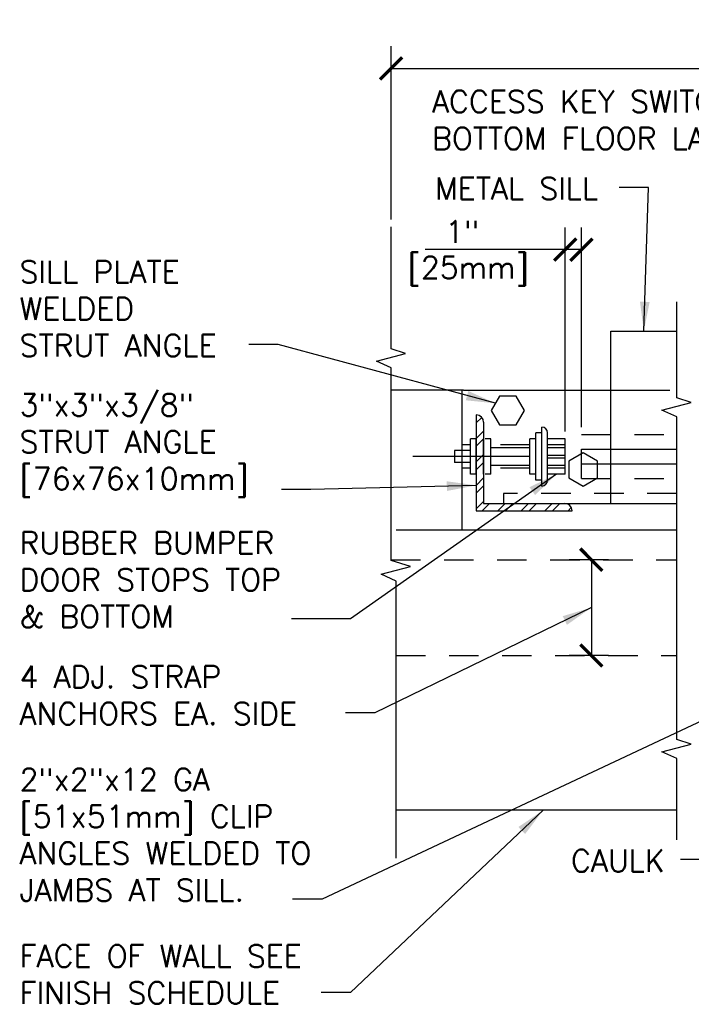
# Model space of a CAD drawing. Header units: inches. Extents: x 0.6 to 15.2, y 0.2 to 11.5.
# Tile 4 of 5: x 6.7 to 9.6, y 7.4 to 11.5. Entities that reach past the tile are written whole.
import ezdxf

# ---------------------------------------------------------------- set-up
doc = ezdxf.new("R2010")
doc.units = ezdxf.units.IN
doc.header["$MEASUREMENT"] = 0
doc.header["$PDSIZE"] = -1
doc.linetypes.add('DASHED2', pattern=[0.375, 0.25, -0.125])
doc.linetypes.add('HIDDEN2', pattern=[0.1875, 0.125, -0.0625])
doc.layers.get('Defpoints').update_dxf_attribs({"color": 2})
for name, color, linetype in [('A-DETL-DIMS', 2, 'Continuous'), ('A-DETL-MEDM', 4, 'Continuous'), ('A-DETL-PATT', 8, 'Continuous'), ('A-DETL-TEXT', 2, 'Continuous')]:
    doc.layers.add(name, color=color, linetype=linetype)
doc.styles.add('Romans', font='romans.shx')
doc.dimstyles.new('VA-Dims', dxfattribs={"dimtxt": 0.09375, "dimasz": 0.09375, "dimexe": 0.09375, "dimexo": 0.03125, "dimgap": 0.02, "dimtad": 1, "dimdec": 5, "dimzin": 0, "dimdsep": 46, "dimlunit": 4, "dimtxsty": 'Romans', "dimblk": 'ARCHTICK', "dimcen": 0.09375, "dimclrd": 256, "dimclre": 256, "dimclrt": 256, "dimadec": 0, "dimazin": 0, "dimtfac": 1, "dimtdec": 5, "dimtofl": 0, "dimtmove": 0, "dimatfit": 3, "dimfxl": 1, "dimfrac": 2, "dimtolj": 1, "dimtzin": 0, "dimlwd": -1, "dimlwe": -1, "dimarcsym": 0})
doc.dimstyles.new('VA-Lead', dxfattribs={"dimtxt": 0.09375, "dimasz": 0.125, "dimexe": 0.125, "dimexo": 0.03125, "dimgap": 0.02, "dimtad": 1, "dimdec": 5, "dimzin": 0, "dimdsep": 46, "dimlunit": 4, "dimtxsty": 'Romans', "dimcen": 0.125, "dimclrd": 256, "dimclre": 256, "dimclrt": 256, "dimadec": 0, "dimazin": 0, "dimtfac": 1, "dimtdec": 5, "dimtofl": 0, "dimtmove": 0, "dimatfit": 3, "dimfxl": 1, "dimfrac": 2, "dimtolj": 1, "dimtzin": 0, "dimlwd": -1, "dimlwe": -1, "dimarcsym": 0})

# ---------------------------------------------------------------- blocks, each defined once
blk = doc.blocks.new('_ArchTick')
at = {"color": 0, "linetype": 'ByBlock', "const_width": 0.15}
blk.add_lwpolyline([(-0.5, -0.5), (0.5, 0.5)], dxfattribs=at)
blk = doc.blocks.new('*D34')
at = {"layer": 'A-DETL-DIMS'}
for p, q in [((8.2981, 10.7021), (8.2981, 11.4361)), ((14.2709, 10.7831), (14.2709, 11.4361)), ((8.2981, 11.3424), (14.2709, 11.3424))]:
    blk.add_line(p, q, dxfattribs=at)
at = {"layer": 'Defpoints', "color": 0}
for p in [(14.2709, 11.3424), (14.2709, 10.7519), (8.2981, 10.6708)]:
    blk.add_point(p, dxfattribs=at)
at = {"layer": 'A-DETL-DIMS', "xscale": 0.09375, "yscale": 0.09375, "zscale": 0.09375, "rotation": 180}
blk.add_blockref('_ArchTick', (8.2981, 11.3424), dxfattribs=at)
at = {"layer": 'A-DETL-DIMS', "xscale": 0.09375, "yscale": 0.09375, "zscale": 0.09375}
blk.add_blockref('_ArchTick', (14.2709, 11.3424), dxfattribs=at)
at = {"layer": 'A-DETL-DIMS', "insert": (11.2845, 11.4092), "char_height": 0.09375, "attachment_point": 5, "style": 'Romans'}
blk.add_mtext('\\A1;OVERALL SILL', dxfattribs=at)
blk = doc.blocks.new('*D45')
at = {"layer": 'A-DETL-DIMS'}
for p, q in [((9.037, 9.8029), (9.037, 10.6677)), ((9.1054, 9.8216), (9.1054, 10.6677)), ((9.037, 10.5739), (8.4422, 10.5739)), ((9.1054, 10.5739), (9.037, 10.5739))]:
    blk.add_line(p, q, dxfattribs=at)
at = {"layer": 'Defpoints', "color": 0}
for p in [(9.1054, 10.5739), (9.037, 9.7716), (9.1054, 9.7904)]:
    blk.add_point(p, dxfattribs=at)
at = {"layer": 'A-DETL-DIMS', "xscale": 0.09375, "yscale": 0.09375, "zscale": 0.09375, "rotation": 180}
blk.add_blockref('_ArchTick', (9.037, 10.5739), dxfattribs=at)
at = {"layer": 'A-DETL-DIMS', "xscale": 0.09375, "yscale": 0.09375, "zscale": 0.09375}
blk.add_blockref('_ArchTick', (9.1054, 10.5739), dxfattribs=at)
at = {"layer": 'A-DETL-DIMS', "insert": (8.5671, 10.6497), "char_height": 0.09375, "attachment_point": 5, "style": 'Romans'}
blk.add_mtext('\\A1; 1"', dxfattribs=at)
blk = doc.blocks.new('*D46')
at = {"layer": 'A-DETL-DIMS'}
for p, q in [((9.2207, 9.2591), (9.0538, 9.2591)), ((9.1476, 9.2591), (9.1476, 8.8529)), ((9.2207, 8.8529), (9.0538, 8.8529))]:
    blk.add_line(p, q, dxfattribs=at)
at = {"layer": 'Defpoints', "color": 0}
for p in [(9.2519, 9.2591), (9.1476, 8.8529), (9.2519, 8.8529)]:
    blk.add_point(p, dxfattribs=at)
at = {"layer": 'A-DETL-DIMS', "xscale": 0.09375, "yscale": 0.09375, "zscale": 0.09375}
for p, rotation in [((9.1476, 9.2591), 90), ((9.1476, 8.8529), 270)]:
    blk.add_blockref('_ArchTick', p, dxfattribs=dict(at, rotation=rotation))

msp = doc.modelspace()

# ---------------------------------------------------------------- hatches: boundary and pattern name
at = {"layer": 'A-DETL-PATT'}
h = msp.add_hatch(dxfattribs=at)
h.set_pattern_fill('ANSI32', color=256, scale=0.1875, style=0)
h.set_pattern_definition([(45, (-0.58762, 7.089075), (-0.04971845, 0.04971845), []), (45, (-0.554476, 7.089075), (-0.04971845, 0.04971845), [])])
edge = h.paths.add_edge_path()
edge.add_arc((9.03442, 9.466894), 0.03125, 0, 90)
edge.add_line((9.03442, 9.498144), (8.69067, 9.498144))
edge.add_line((8.69067, 9.498144), (8.69067, 9.841894))
edge.add_arc((8.65942, 9.841894), 0.03125, 0, 90)
edge.add_line((8.65942, 9.873144), (8.65942, 9.466894))
edge.add_line((8.65942, 9.466894), (9.06567, 9.466894))

# ---------------------------------------------------------------- linework, layer by layer
at = {"layer": 'A-DETL-MEDM'}
for p, q in [((8.298102, 10.152705), (8.298102, 10.670806)), ((9.230381, 9.498144), (9.230381, 10.227885)), ((9.230381, 10.227885), (9.509849, 10.227885)), ((8.359259, 10.133421), (8.298102, 10.152705)), ((8.235511, 10.10091), (8.359259, 10.133421)), ((8.298102, 10.072064), (8.235511, 10.10091)), ((8.298102, 9.255976), (8.298102, 10.072064)), ((8.605381, 9.977885), (8.301071, 9.977885)), ((8.599027, 9.384135), (8.599027, 9.977885)), ((8.605381, 9.977885), (9.230381, 9.977885)), ((8.65942, 9.873144), (8.65942, 9.466894)), ((8.69067, 9.841894), (8.69067, 9.498144)), ((8.936965, 9.571635), (8.936965, 9.821635)), ((8.65942, 9.771635), (8.63442, 9.771635)), ((8.63442, 9.621635), (8.63442, 9.771635)), ((8.65942, 9.621635), (8.65942, 9.771635)), ((8.69067, 9.621635), (8.69067, 9.771635)), ((8.721582, 9.771635), (8.696582, 9.771635)), ((8.721582, 9.621635), (8.721582, 9.771635)), ((8.911965, 9.771635), (8.886965, 9.771635)), ((8.886965, 9.621635), (8.886965, 9.771635)), ((8.936965, 9.796635), (8.911965, 9.796635)), ((8.911965, 9.596635), (8.911965, 9.796635)), ((8.961965, 9.596635), (8.961965, 9.796635)), ((9.036965, 9.771635), (8.961965, 9.771635)), ((9.036965, 9.621635), (9.036965, 9.771635)), ((8.599027, 9.646635), (8.599027, 9.746635)), ((8.63442, 9.746635), (8.599027, 9.746635)), ((8.886965, 9.734135), (8.721582, 9.734135)), ((9.036965, 9.746635), (8.961965, 9.746635)), ((9.036965, 9.734135), (8.961965, 9.734135)), ((8.678942, 9.696635), (8.390946, 9.696635)), ((8.56692, 9.721635), (8.56692, 9.671635)), ((8.63442, 9.721635), (8.56692, 9.721635)), ((8.886965, 9.696635), (8.646582, 9.696635)), ((9.036965, 9.701552), (8.961965, 9.701552)), ((9.036965, 9.689052), (8.961965, 9.689052)), ((9.105381, 9.727885), (9.509849, 9.727885)), ((8.63442, 9.671635), (8.56692, 9.671635)), ((8.63442, 9.646635), (8.599027, 9.646635)), ((8.886965, 9.659135), (8.721582, 9.659135)), ((9.036965, 9.659135), (8.961965, 9.659135)), ((9.036965, 9.646635), (8.961965, 9.646635)), ((9.105381, 9.665385), (9.509849, 9.665385)), ((8.65942, 9.621635), (8.63442, 9.621635)), ((8.721582, 9.621635), (8.696582, 9.621635)), ((8.911965, 9.621635), (8.886965, 9.621635)), ((9.036965, 9.621635), (8.961965, 9.621635)), ((8.936965, 9.596635), (8.911965, 9.596635)), ((8.69067, 9.498144), (9.03442, 9.498144)), ((9.03442, 9.498144), (9.509849, 9.498144)), ((8.65942, 9.466894), (9.06567, 9.466894)), ((9.509849, 9.384135), (8.31907, 9.384135)), ((8.256478, 9.197569), (8.380227, 9.230081)), ((8.380227, 9.230081), (8.298102, 9.255976)), ((8.31907, 9.168724), (8.256478, 9.197569)), ((8.31907, 7.993223), (8.31907, 9.168724)), ((9.509849, 8.196635), (8.31907, 8.196635))]:
    msp.add_line(p, q, dxfattribs=at)
at = {"layer": 'A-DETL-MEDM', "linetype": 'DASHED2'}
msp.add_line((9.230381, 9.977885), (9.509849, 9.977885), dxfattribs=at)
at = {"layer": 'A-DETL-MEDM', "linetype": 'HIDDEN2'}
for p, q in [((9.105381, 9.602885), (9.105381, 9.790385)), ((9.105381, 9.790385), (9.509849, 9.790385)), ((8.886965, 9.746635), (8.721582, 9.746635)), ((8.886965, 9.646635), (8.721582, 9.646635)), ((9.105381, 9.602885), (9.509849, 9.602885)), ((9.509849, 9.540385), (8.774386, 9.540385)), ((8.774386, 9.540385), (8.774386, 9.498144)), ((8.298102, 9.259135), (9.509849, 9.259135)), ((8.31907, 8.852885), (9.509849, 8.852885))]:
    msp.add_line(p, q, dxfattribs=at)
at = {"layer": 'A-DETL-MEDM'}
for centre, radius, start, end in [((8.65942, 9.841894), 0.03125, 0, 90), ((8.936965, 9.796635), 0.025, 0, 90), ((8.936965, 9.596635), 0.025, 270, 0), ((9.03442, 9.466894), 0.03125, 0, 90)]:
    msp.add_arc(centre, radius, start, end, dxfattribs=at)
at = {"layer": 'A-DETL-PATT'}
for points in [[(8.72323, 9.891773), (8.758395, 9.830866), (8.828724, 9.830866), (8.863888, 9.891773), (8.828724, 9.95268), (8.758395, 9.95268)], [(9.113283, 9.712284), (9.052376, 9.677119), (9.052376, 9.60679), (9.113283, 9.571626), (9.17419, 9.60679), (9.17419, 9.677119)]]:
    msp.add_lwpolyline(points, close=True, dxfattribs=at)
at = {"layer": 'A-DETL-TEXT'}
for p, q in [((9.509849, 9.945654), (9.509849, 10.352885)), ((9.571007, 9.92637), (9.509849, 9.945654)), ((9.447258, 9.893859), (9.571007, 9.92637)), ((9.509849, 9.865013), (9.447258, 9.893859)), ((9.509849, 8.496835), (9.509849, 9.865013)), ((9.447258, 8.44504), (9.571007, 8.477552)), ((9.571007, 8.477552), (9.509849, 8.496835)), ((9.509849, 8.416195), (9.447258, 8.44504)), ((9.509849, 8.071635), (9.509849, 8.416195))]:
    msp.add_line(p, q, dxfattribs=at)

# ---------------------------------------------------------------- texts
at = {"layer": 'A-DETL-TEXT', "char_height": 0.09375, "style": 'Romans'}
for s, insert, width, attachment_point in [('ACCESS KEY SWITCH AND BOX TOP & BOTTOM FLOOR LANDINGS', (8.471901, 11.248731), 2.81258796, 1), ('METAL SILL', (8.484894, 10.879856), 0.87661816, 1), ('SILL PLATE WELDED STRUT ANGLE', (6.721904, 10.526642), 0.98886219, 1), ('[25mm]', (8.625162, 10.544952), 0.6867, 2), ('3"x3"x3/8" STRUT ANGLE [76x76x10mm]', (6.721904, 9.962069), 1.21710138, 1), ('RUBBER BUMPER DOOR STOPS TOP & BOTTOM', (6.721904, 9.377291), 1.25556675, 1), ('4 ADJ. STRAP ANCHORS EA. SIDE', (6.721904, 8.809526), 1.34536265, 1), ('2"x2"x12 GA [51x51mm] CLIP ANGLES WELDED TO JAMBS AT SILL.', (6.721904, 8.37388), 1.47528141, 1), ('CAULK', (9.06133, 8.029726), 0.37366071, 1), ('FACE OF WALL SEE FINISH SCHEDULE', (6.721904, 7.625423), 1.77260695, 1)]:
    msp.add_mtext(s, dxfattribs=dict(at, insert=insert, width=width, attachment_point=attachment_point))

# ---------------------------------------------------------------- dimensions: what is measured, and where the dimension line sits
at = {"layer": 'A-DETL-DIMS'}
dim = msp.add_linear_dim(base=(14.270875, 11.342371), p1=(8.298102, 10.670806), p2=(14.270875, 10.751873), text='OVERALL SILL', dimstyle='VA-Dims', override={"dimpost": '\\X'}, dxfattribs=at)
dim.commit()
dim.dimension.update_dxf_attribs({"geometry": '*D34', "text_midpoint": (11.284489, 11.409246)})
dim = msp.add_linear_dim(base=(9.105381, 10.573907), p1=(9.036965, 9.771635), p2=(9.105381, 9.790385), text=' 1"', dimstyle='VA-Dims', override={"dimpost": '\\X'}, dxfattribs=at)
dim.commit()
dim.dimension.update_dxf_attribs({"geometry": '*D45', "text_midpoint": (8.567126, 10.573907), "dimtype": 160})
dim = msp.add_linear_dim(base=(9.147551, 8.852885), p1=(9.251923, 9.259135), p2=(9.251923, 8.852885), angle=90, text=' ', dimstyle='VA-Dims', override={"dimpost": '\\X'}, dxfattribs=at)
dim.commit()
dim.dimension.update_dxf_attribs({"geometry": '*D46', "text_midpoint": (9.147551, 9.05601)})

# ---------------------------------------------------------------- leaders
at = {"layer": 'A-DETL-TEXT'}
for points, override in [([(9.370115, 10.227885), (9.390511, 10.836992), (9.265511, 10.836992)], {"dimgap": 0.02, "dimtad": 0}), ([(8.740812, 9.922226), (7.819001, 10.171799), (7.694001, 10.171799)], {"dimgap": 0.02, "dimtad": 0}), ([(8.999465, 9.621635), (8.125513, 9.009052), (7.875513, 9.009052)], {"dimgap": 0.02, "dimtad": 0}), ([(8.65942, 9.574408), (7.958012, 9.556147), (7.833012, 9.556147)], {"dimgap": 0.02, "dimtad": 0}), ([(10.568755, 9.024266), (8.00512, 7.81986), (7.88012, 7.81986)], {"dimgap": 0.02, "dimtad": 0}), ([(9.147551, 9.05601), (8.22899, 8.609431), (8.10399, 8.609431)], {"dimgap": 0.02, "dimtad": 0}), ([(8.942995, 8.196635), (8.126361, 7.423226), (8.001361, 7.423226)], {"dimgap": 0.02, "dimtad": 0}), ([(9.927182, 8.191999), (9.651443, 7.988081), (9.526443, 7.988081)], {"dimtad": 0})]:
    msp.add_leader(points, dimstyle='VA-Lead', override=override, dxfattribs=at)

doc.saveas('drawing.dxf')
